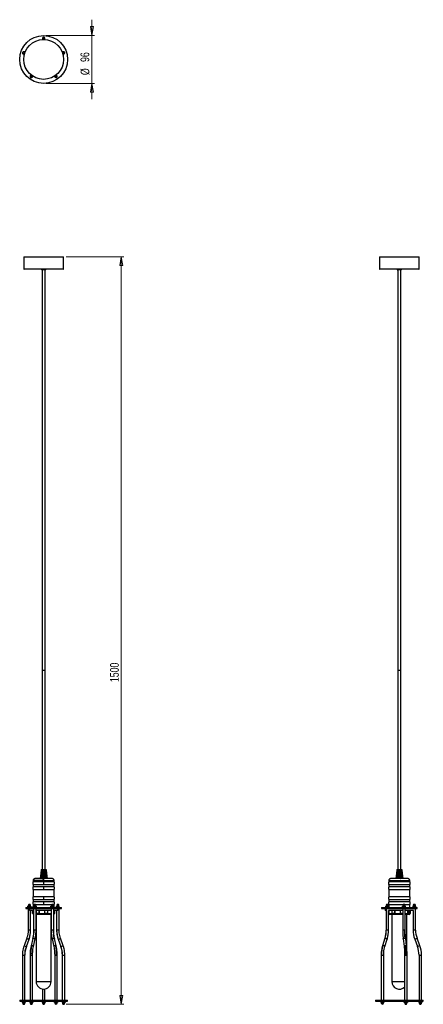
# Model space of a CAD drawing. Header units: millimetres. Extents: x 693 to 855, y 329 to 724.
import ezdxf

# ---------------------------------------------------------------- set-up
doc = ezdxf.new("R2010")
doc.units = ezdxf.units.MM
doc.header["$PDSIZE"] = -1
doc.styles.add('SLDTEXTSTYLE0', font='TXT', dxfattribs={"width": 0.75})
doc.dimstyles.new('SLDDIMSTYLE0', dxfattribs={"dimtxt": 3.5, "dimasz": 3.556, "dimexe": 0, "dimexo": 0.0625, "dimgap": 0.875, "dimtad": 1, "dimdec": 0, "dimlfac": 5, "dimrnd": 1e-09, "dimzin": 12, "dimdsep": 46, "dimtxsty": 'SLDTEXTSTYLE0', "dimblk1": 'CLOSED', "dimblk2": 'CLOSED', "dimsah": 1, "dimcen": 0.09, "dimadec": 0, "dimazin": 3, "dimtfac": 1, "dimtofl": 0, "dimtmove": 0, "dimatfit": 3, "dimldrblk": 'CLOSED', "dimfxl": 0, "dimfrac": 2, "dimtolj": 1, "dimtzin": 12, "dimarcsym": 0})
doc.dimstyles.new('SLDDIMSTYLE1', dxfattribs={"dimtxt": 3.5, "dimasz": 3.556, "dimexe": 0, "dimexo": 0.0625, "dimgap": 0.875, "dimtad": 1, "dimdec": 0, "dimlfac": 5, "dimrnd": 1e-09, "dimzin": 12, "dimdsep": 46, "dimtxsty": 'SLDTEXTSTYLE0', "dimblk1": 'CLOSED', "dimblk2": 'CLOSED', "dimsah": 1, "dimcen": 0.09, "dimadec": 0, "dimazin": 3, "dimtfac": 1, "dimtdec": 0, "dimtmove": 0, "dimatfit": 0, "dimldrblk": 'CLOSED', "dimfxl": 0, "dimfrac": 2, "dimtolj": 1, "dimtzin": 12, "dimarcsym": 0})

# ---------------------------------------------------------------- blocks, each defined once
blk = doc.blocks.new('_Closed')
at = {"color": 0, "linetype": 'ByBlock', "lineweight": -2}
for p, q in [((-1, 0.166667), (0, 0)), ((-1, 0.166667), (-1, -0.166667)), ((0, 0), (-1, -0.166667)), ((0, 0), (-1, 0))]:
    blk.add_line(p, q, dxfattribs=at)
blk = doc.blocks.new('_D')
at = {"color": 7, "linetype": 'Continuous', "lineweight": 0}
for p, q in [((711.36, 629.22), (734.52, 629.22)), ((733.52, 329.15), (733.52, 629.22)), ((711.36, 329.15), (734.52, 329.15))]:
    blk.add_line(p, q, dxfattribs=at)
at = {"color": 7, "linetype": 'Continuous', "lineweight": 18, "xscale": 3.556, "yscale": 3.556}
for p, rotation in [((733.52, 629.22), 90.0000000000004), ((733.52, 329.15), 270.0000000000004)]:
    blk.add_blockref('_Closed', p, dxfattribs=dict(at, rotation=rotation))
at = {"color": 7, "linetype": 'Continuous', "lineweight": 18, "insert": (729.01, 458.47), "char_height": 3.5, "attachment_point": 1, "rotation": 90, "style": 'SLDTEXTSTYLE0'}
blk.add_mtext('1500', dxfattribs=at)
blk = doc.blocks.new('_D_1')
at = {"color": 7, "linetype": 'Continuous', "lineweight": 0}
for p, q in [((721.72, 718.02), (721.72, 724.37)), ((703.36, 718.02), (722.72, 718.02)), ((721.72, 718.02), (721.72, 698.82)), ((703.36, 698.82), (722.72, 698.82)), ((721.72, 698.82), (721.72, 692.47))]:
    blk.add_line(p, q, dxfattribs=at)
at = {"color": 7, "linetype": 'Continuous', "lineweight": 18, "xscale": 3.556, "yscale": 3.556}
for p, rotation in [((721.72, 718.02, 18.69), 270.0000000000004), ((721.72, 698.82, 18.69), 90.0000000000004)]:
    blk.add_blockref('_Closed', p, dxfattribs=dict(at, rotation=rotation))
at = {"color": 7, "linetype": 'Continuous', "lineweight": 18, "char_height": 3.5, "attachment_point": 1, "rotation": 90, "style": 'SLDTEXTSTYLE0'}
for s, insert in [('96', (717.15, 707.4)), ('%%c', (717.2, 702.13))]:
    blk.add_mtext(s, dxfattribs=dict(at, insert=insert))

msp = doc.modelspace()

# ---------------------------------------------------------------- linework, layer by layer
at = {"color": 7, "linetype": 'Continuous', "lineweight": 25}
for p, q in [((702.36, 717.32), (702.36, 716.64)), ((693.9, 711.17), (694.55, 710.96)), ((710.83, 711.17), (710.18, 710.96)), ((697.13, 701.22), (697.53, 701.77)), ((707.6, 701.22), (707.2, 701.77)), ((694.36, 629.22), (694.36, 624.42)), ((694.36, 629.22), (702.36, 629.22)), ((702.36, 629.22), (710.36, 629.22)), ((710.36, 624.42), (710.36, 629.22)), ((837.05, 629.22), (837.05, 624.42)), ((837.05, 629.22), (853.05, 629.22)), ((853.05, 624.42), (853.05, 629.22)), ((702.36, 624.22), (694.56, 624.22)), ((701.54, 624.22), (701.54, 624.04)), ((703.16, 624.02), (701.56, 624.02)), ((701.76, 624.02), (701.76, 463.22)), ((710.16, 624.22), (702.36, 624.22)), ((702.96, 463.22), (702.96, 624.02)), ((703.18, 624.04), (703.18, 624.22)), ((852.85, 624.22), (837.25, 624.22)), ((844.23, 624.22), (844.23, 624.04)), ((845.85, 624.02), (844.25, 624.02)), ((844.45, 624.02), (844.45, 463.22)), ((845.65, 463.22), (845.65, 624.02)), ((845.87, 624.04), (845.87, 624.22)), ((701.76, 463.22), (701.76, 383.22)), ((701.76, 463.22), (702.36, 463.22)), ((701.76, 463.22), (702.96, 463.22)), ((702.36, 463.22), (702.96, 463.22)), ((702.96, 383.22), (702.96, 463.22)), ((844.45, 463.22), (844.45, 383.22)), ((844.45, 463.22), (845.65, 463.22)), ((844.45, 463.22), (845.05, 463.22)), ((845.05, 463.22), (845.65, 463.22)), ((845.65, 383.22), (845.65, 463.22)), ((700.97, 379.66), (700.96, 379.62)), ((701.23, 381.7), (700.97, 379.66)), ((701.08, 379.66), (701.07, 379.62)), ((701.07, 379.62), (701.08, 379.66)), ((701.07, 379.62), (701.07, 379.62)), ((701.38, 381.7), (701.08, 379.66)), ((701.36, 383.22), (701.23, 381.7)), ((701.36, 383.22), (701.5, 383.22)), ((701.37, 379.62), (701.38, 379.66)), ((701.5, 383.22), (701.38, 381.7)), ((701.69, 381.7), (701.38, 379.66)), ((701.38, 379.66), (701.38, 379.62)), ((701.5, 383.22), (701.77, 383.22)), ((701.77, 383.22), (701.69, 381.7)), ((701.77, 383.22), (702.13, 383.22)), ((702.1, 381.7), (701.83, 379.66)), ((701.83, 379.66), (701.83, 379.62)), ((701.83, 379.62), (701.83, 379.66)), ((701.83, 379.62), (702.36, 379.62)), ((701.83, 379.62), (701.83, 379.62)), ((702.13, 383.22), (702.1, 381.7)), ((702.13, 383.22), (702.53, 383.22)), ((702.36, 379.62), (702.55, 381.7)), ((702.55, 381.7), (702.37, 379.66)), ((702.37, 379.66), (702.37, 379.62)), ((702.53, 383.22), (702.55, 381.7)), ((702.53, 383.22), (702.9, 383.22)), ((702.87, 379.62), (702.97, 381.7)), ((702.87, 379.62), (702.9, 379.62)), ((702.9, 383.22), (702.97, 381.7)), ((702.9, 383.22), (703.19, 383.22)), ((702.97, 381.7), (702.9, 379.66)), ((702.9, 379.62), (702.9, 379.66)), ((702.9, 379.66), (702.9, 379.62)), ((703.19, 383.22), (703.3, 381.7)), ((703.19, 383.22), (703.36, 383.22)), ((703.29, 379.62), (703.3, 381.7)), ((703.3, 381.7), (703.35, 379.66)), ((703.35, 379.62), (703.35, 379.66)), ((703.35, 379.66), (703.36, 379.62)), ((703.36, 383.22), (703.37, 383.22)), ((703.36, 383.22), (703.49, 381.7)), ((703.37, 383.22), (703.5, 381.7)), ((703.58, 379.62), (703.49, 381.7)), ((703.49, 381.7), (703.66, 379.66)), ((703.68, 379.62), (703.5, 381.7)), ((703.5, 381.7), (703.76, 379.66)), ((703.58, 379.62), (703.66, 379.62)), ((703.66, 379.62), (703.66, 379.66)), ((703.66, 379.66), (703.66, 379.62)), ((703.76, 379.66), (703.76, 379.62)), ((843.91, 381.7), (843.65, 379.66)), ((843.65, 379.66), (843.65, 379.62)), ((844.07, 381.7), (843.76, 379.66)), ((843.76, 379.66), (843.76, 379.62)), ((843.76, 379.62), (843.76, 379.66)), ((843.76, 379.62), (843.76, 379.62)), ((844.05, 383.22), (843.91, 381.7)), ((844.05, 383.22), (844.18, 383.22)), ((844.07, 379.66), (844.06, 379.62)), ((844.06, 379.62), (844.07, 379.66)), ((844.18, 383.22), (844.07, 381.7)), ((844.37, 381.7), (844.07, 379.66)), ((844.18, 383.22), (844.45, 383.22)), ((844.45, 383.22), (844.37, 381.7)), ((844.45, 383.22), (844.82, 383.22)), ((844.78, 381.7), (844.52, 379.66)), ((844.52, 379.66), (844.52, 379.62)), ((844.52, 379.62), (844.52, 379.66)), ((844.52, 379.62), (844.52, 379.62)), ((844.82, 383.22), (844.78, 381.7)), ((844.82, 383.22), (845.21, 383.22)), ((845.23, 381.7), (845.05, 379.66)), ((845.05, 379.62), (845.23, 381.7)), ((845.05, 379.66), (845.06, 379.62)), ((845.21, 383.22), (845.23, 381.7)), ((845.21, 383.22), (845.59, 383.22)), ((845.55, 379.62), (845.66, 381.7)), ((845.55, 379.62), (845.59, 379.62)), ((845.59, 383.22), (845.66, 381.7)), ((845.59, 383.22), (845.88, 383.22)), ((845.66, 381.7), (845.59, 379.66)), ((845.59, 379.62), (845.59, 379.66)), ((845.59, 379.66), (845.59, 379.62)), ((845.88, 383.22), (845.99, 381.7)), ((845.88, 383.22), (846.04, 383.22)), ((845.98, 379.62), (845.99, 381.7)), ((845.99, 381.7), (846.04, 379.66)), ((846.04, 383.22), (846.06, 383.22)), ((846.17, 381.7), (846.04, 383.22)), ((846.04, 379.62), (846.04, 379.66)), ((846.04, 379.66), (846.04, 379.62)), ((846.06, 383.22), (846.19, 381.7)), ((846.27, 379.62), (846.17, 381.7)), ((846.17, 381.7), (846.34, 379.66)), ((846.37, 379.62), (846.19, 381.7)), ((846.19, 381.7), (846.45, 379.66)), ((846.35, 379.62), (846.34, 379.66)), ((846.34, 379.66), (846.35, 379.62)), ((846.45, 379.66), (846.45, 379.62)), ((698.16, 378.82), (698.16, 378.26)), ((702.36, 378.26), (698.16, 378.26)), ((698.16, 377.2), (698.16, 376.26)), ((698.16, 377.2), (702.36, 377.2)), ((702.36, 376.26), (698.16, 376.26)), ((706.56, 378.26), (702.36, 378.26)), ((702.36, 377.2), (706.56, 377.2)), ((706.56, 376.26), (702.36, 376.26)), ((706.56, 378.26), (706.56, 378.82)), ((706.56, 376.26), (706.56, 377.2)), ((840.85, 378.82), (840.85, 378.26)), ((840.85, 378.82), (849.25, 378.82)), ((849.25, 378.26), (840.85, 378.26)), ((840.85, 377.2), (840.85, 376.26)), ((840.85, 377.2), (849.25, 377.2)), ((849.25, 376.26), (840.85, 376.26)), ((849.25, 378.26), (849.25, 378.82)), ((849.25, 376.26), (849.25, 377.2)), ((698.16, 375.2), (698.16, 372.26)), ((698.16, 375.2), (702.36, 375.2)), ((702.36, 372.26), (698.16, 372.26)), ((702.36, 375.2), (706.56, 375.2)), ((706.56, 372.26), (702.36, 372.26)), ((706.56, 372.26), (706.56, 375.2)), ((840.85, 375.2), (840.85, 372.26)), ((840.85, 375.2), (849.25, 375.2)), ((849.25, 372.26), (840.85, 372.26)), ((849.25, 372.26), (849.25, 375.2)), ((695.16, 368.02), (695.16, 367.62)), ((695.16, 368.02), (709.56, 368.02)), ((695.16, 367.62), (709.56, 367.62)), ((696.02, 368.58), (696.34, 368.58)), ((696.02, 368.02), (696.02, 368.58)), ((696.16, 367.62), (696.16, 358.96)), ((696.21, 368.88), (696.21, 368.58)), ((696.21, 368.88), (697.11, 368.88)), ((696.34, 368.58), (696.98, 368.58)), ((696.34, 368.02), (696.34, 368.58)), ((696.66, 367.62), (696.66, 366.82)), ((696.98, 368.58), (697.29, 368.58)), ((696.98, 368.02), (696.98, 368.58)), ((697.11, 368.58), (697.11, 368.88)), ((697.29, 368.58), (697.29, 368.02)), ((698.16, 371.2), (698.16, 370.26)), ((698.16, 371.2), (702.36, 371.2)), ((702.36, 370.26), (698.16, 370.26)), ((698.16, 369.2), (698.16, 368.02)), ((698.16, 369.2), (698.58, 369.2)), ((698.22, 368.02), (698.22, 368.58)), ((698.22, 368.58), (698.64, 368.58)), ((698.34, 367.62), (698.34, 358.96)), ((698.39, 368.88), (698.39, 368.58)), ((698.39, 368.88), (699.29, 368.88)), ((698.64, 368.02), (698.64, 368.58)), ((698.64, 368.58), (699.26, 368.58)), ((699.05, 369.2), (702.36, 369.2)), ((699.26, 368.02), (699.26, 368.58)), ((699.26, 368.58), (699.46, 368.58)), ((699.29, 368.58), (699.29, 368.88)), ((699.34, 358.96), (699.34, 367.62)), ((699.46, 368.02), (699.46, 368.58)), ((699.46, 368.02), (699.46, 368.58)), ((702.36, 371.2), (706.56, 371.2)), ((706.56, 370.26), (702.36, 370.26)), ((702.36, 369.2), (705.68, 369.2)), ((705.31, 368.02), (705.31, 368.58)), ((705.31, 368.58), (705.82, 368.58)), ((705.39, 367.62), (705.39, 358.96)), ((705.44, 368.88), (705.44, 368.58)), ((705.44, 368.88), (705.63, 368.88)), ((705.63, 368.88), (706.34, 368.88)), ((705.82, 368.02), (705.82, 368.58)), ((705.82, 368.58), (706.41, 368.58)), ((706.16, 369.2), (706.56, 369.2)), ((706.34, 368.58), (706.34, 368.88)), ((706.39, 358.96), (706.39, 367.62)), ((706.41, 368.02), (706.41, 368.58)), ((706.41, 368.58), (706.47, 368.58)), ((706.47, 368.02), (706.47, 368.58)), ((706.56, 370.26), (706.56, 371.2)), ((706.56, 368.02), (706.56, 369.2)), ((707.49, 368.58), (707.56, 368.58)), ((707.49, 368.02), (707.49, 368.58)), ((707.56, 368.58), (707.56, 368.02)), ((707.56, 368.58), (708.14, 368.58)), ((707.62, 368.88), (707.62, 368.58)), ((707.62, 368.88), (708.34, 368.88)), ((708.06, 366.82), (708.06, 367.62)), ((708.14, 368.02), (708.14, 368.58)), ((708.14, 368.58), (708.65, 368.58)), ((708.34, 368.88), (708.52, 368.88)), ((708.52, 368.58), (708.52, 368.88)), ((708.57, 358.96), (708.57, 367.62)), ((708.65, 368.02), (708.65, 368.58)), ((709.56, 367.62), (709.56, 368.02)), ((837.85, 368.02), (837.85, 367.62)), ((837.85, 368.02), (852.25, 368.02)), ((837.85, 367.62), (852.25, 367.62)), ((839.35, 367.62), (839.35, 366.82)), ((839.57, 368.58), (839.82, 368.58)), ((839.57, 368.02), (839.57, 368.58)), ((839.7, 367.62), (839.7, 358.96)), ((839.75, 368.88), (839.75, 368.58)), ((839.75, 368.88), (840.65, 368.88)), ((839.82, 368.02), (839.82, 368.58)), ((839.82, 368.58), (840.46, 368.58)), ((840.46, 368.02), (840.46, 368.58)), ((840.46, 368.58), (840.83, 368.58)), ((840.65, 368.58), (840.65, 368.88)), ((840.83, 368.02), (840.83, 368.58)), ((840.85, 371.2), (840.85, 370.26)), ((840.85, 371.2), (849.25, 371.2)), ((849.25, 370.26), (840.85, 370.26)), ((840.85, 369.2), (840.85, 368.02)), ((840.85, 369.2), (846.68, 369.2)), ((842.78, 368.02), (842.78, 367.96)), ((846.27, 368.02), (846.27, 368.58)), ((846.27, 368.58), (846.65, 368.58)), ((846.41, 367.62), (846.41, 358.96)), ((846.46, 368.88), (846.46, 368.58)), ((846.46, 368.88), (846.54, 368.88)), ((846.54, 368.88), (847.36, 368.88)), ((846.65, 368.02), (846.65, 368.58)), ((846.65, 368.58), (847.28, 368.58)), ((847.15, 369.2), (849.25, 369.2)), ((847.28, 368.02), (847.28, 368.58)), ((847.28, 368.58), (847.54, 368.58)), ((847.36, 368.58), (847.36, 368.88)), ((847.41, 358.96), (847.41, 367.62)), ((847.54, 368.02), (847.54, 368.58)), ((849.25, 370.26), (849.25, 371.2)), ((849.25, 368.02), (849.25, 369.2)), ((850.45, 368.58), (850.92, 368.58)), ((850.45, 368.58), (850.45, 368.02)), ((850.6, 368.88), (850.6, 368.58)), ((850.6, 368.88), (851.19, 368.88)), ((850.92, 368.02), (850.92, 368.58)), ((850.92, 368.58), (851.52, 368.58)), ((851.19, 368.88), (851.5, 368.88)), ((851.5, 368.58), (851.5, 368.88)), ((851.52, 368.02), (851.52, 368.58)), ((851.52, 368.58), (851.66, 368.58)), ((851.55, 358.96), (851.55, 367.62)), ((851.66, 368.02), (851.66, 368.58)), ((852.25, 367.62), (852.25, 368.02)), ((698.34, 366.82), (696.66, 366.82)), ((697.16, 358.96), (697.16, 366.82)), ((697.9, 365.62), (697.9, 366.82)), ((698.2, 365.62), (697.9, 365.62)), ((698.2, 365.62), (698.2, 366.82)), ((698.33, 365.62), (698.2, 365.62)), ((698.33, 365.62), (698.33, 366.82)), ((699.39, 366.82), (699.34, 366.82)), ((700.3, 365.22), (699.34, 365.22)), ((699.36, 365.22), (699.36, 338.24)), ((705.39, 366.82), (699.39, 366.82)), ((699.5, 365.62), (699.5, 366.82)), ((700.59, 365.62), (699.5, 365.62)), ((705.39, 365.22), (700.3, 365.22)), ((700.59, 365.62), (700.59, 366.82)), ((700.66, 365.62), (700.59, 365.62)), ((700.66, 365.62), (700.66, 366.82)), ((700.66, 365.62), (702.75, 365.62)), ((702.75, 366.82), (702.75, 365.62)), ((702.78, 365.62), (702.75, 365.62)), ((702.78, 365.62), (702.78, 366.82)), ((704.02, 365.62), (702.78, 365.62)), ((704.02, 365.62), (704.02, 366.82)), ((705.36, 338.24), (705.36, 365.22)), ((708.06, 366.82), (706.39, 366.82)), ((706.48, 365.62), (706.39, 365.62)), ((706.48, 365.62), (706.48, 366.82)), ((706.72, 365.62), (706.72, 366.82)), ((706.83, 365.62), (706.72, 365.62)), ((706.83, 365.62), (706.83, 366.82)), ((707.57, 366.82), (707.57, 358.96)), ((839.7, 366.82), (839.35, 366.82)), ((840.7, 358.96), (840.7, 366.82)), ((846.41, 366.82), (840.7, 366.82)), ((840.88, 365.62), (840.7, 365.62)), ((840.88, 365.62), (840.88, 366.82)), ((841.01, 365.62), (840.88, 365.62)), ((841.01, 365.62), (841.01, 366.82)), ((846.41, 365.22), (841.1, 365.22)), ((842.05, 365.22), (842.05, 338.24)), ((842.19, 365.62), (842.19, 366.82)), ((843.28, 365.62), (842.19, 365.62)), ((843.28, 365.62), (843.28, 366.82)), ((843.35, 365.62), (843.28, 365.62)), ((843.35, 365.62), (843.35, 366.82)), ((843.35, 365.62), (845.44, 365.62)), ((845.44, 366.82), (845.44, 365.62)), ((845.47, 365.62), (845.44, 365.62)), ((845.47, 365.62), (845.47, 366.82)), ((846.41, 365.62), (845.47, 365.62)), ((850.74, 366.82), (847.41, 366.82)), ((849.01, 365.22), (847.41, 365.22)), ((848.05, 351.43), (848.05, 365.22)), ((848.39, 366.82), (848.39, 365.62)), ((848.51, 365.62), (848.39, 365.62)), ((848.51, 365.62), (848.51, 366.82)), ((849.17, 365.62), (848.51, 365.62)), ((849.17, 365.62), (849.17, 366.82)), ((849.41, 365.62), (849.41, 366.82)), ((849.52, 365.62), (849.41, 365.62)), ((849.52, 365.62), (849.52, 366.82)), ((850.55, 366.82), (850.55, 358.96)), ((708.57, 358.96), (708.57, 358.96)), ((851.55, 358.96), (850.55, 358.96)), ((695.59, 355.67), (694.52, 352.67)), ((694.52, 352.66), (694.52, 352.67)), ((695.46, 352.33), (696.53, 355.33)), ((696.53, 355.33), (696.53, 355.34)), ((697.98, 355.61), (697.32, 352.61)), ((698.3, 352.39), (698.96, 355.39)), ((705.77, 355.39), (706.43, 352.39)), ((707.41, 352.61), (706.75, 355.61)), ((708.2, 355.34), (708.2, 355.33)), ((708.2, 355.33), (709.27, 352.33)), ((710.21, 352.67), (709.14, 355.67)), ((709.14, 355.67), (709.14, 355.67)), ((710.21, 352.67), (710.21, 352.66)), ((839.21, 355.65), (838.3, 352.64)), ((839.26, 352.35), (840.17, 355.36)), ((846.6, 355.44), (846.95, 352.44)), ((847.94, 352.56), (847.6, 355.56)), ((851.21, 355.33), (852.15, 355.68)), ((851.21, 355.33), (852.34, 352.32)), ((853.27, 352.67), (852.15, 355.68)), ((853.27, 352.67), (852.34, 352.32)), ((693.88, 348.93), (693.88, 330.83)), ((694.88, 330.83), (694.88, 348.93)), ((696.93, 348.93), (696.93, 330.83)), ((697.93, 330.83), (697.93, 348.93)), ((706.8, 348.93), (706.8, 330.83)), ((707.8, 330.83), (707.8, 348.93)), ((709.85, 348.93), (709.85, 330.83)), ((710.85, 330.83), (710.85, 348.93)), ((710.85, 348.93), (710.85, 348.93)), ((837.76, 348.93), (837.76, 330.83)), ((838.76, 330.83), (838.76, 348.93)), ((847.15, 348.93), (847.15, 330.83)), ((848.15, 330.83), (848.15, 348.93)), ((852.95, 348.93), (852.95, 330.83)), ((852.95, 348.93), (853.95, 348.93)), ((853.95, 330.83), (853.95, 348.93)), ((701.86, 335.28), (701.86, 330.83)), ((702.86, 330.83), (702.86, 335.28)), ((692.76, 330.83), (692.76, 330.43)), ((692.76, 330.83), (711.96, 330.83)), ((692.76, 330.43), (711.96, 330.43)), ((693.8, 330.43), (693.8, 329.87)), ((693.86, 329.87), (693.8, 329.87)), ((693.86, 330.43), (693.86, 329.87)), ((694.44, 329.87), (693.86, 329.87)), ((693.93, 329.87), (693.93, 329.57)), ((694.64, 329.57), (693.93, 329.57)), ((694.44, 330.43), (694.44, 329.87)), ((694.96, 329.87), (694.44, 329.87)), ((694.83, 329.57), (694.64, 329.57)), ((694.83, 329.57), (694.83, 329.87)), ((694.96, 330.43), (694.96, 329.87)), ((696.81, 330.43), (696.81, 329.87)), ((697, 329.87), (696.81, 329.87)), ((696.98, 329.87), (696.98, 329.57)), ((697.88, 329.57), (696.98, 329.57)), ((697, 330.43), (697, 329.87)), ((697.62, 329.87), (697, 329.87)), ((697.62, 330.43), (697.62, 329.87)), ((698.05, 329.87), (697.62, 329.87)), ((697.88, 329.57), (697.88, 329.87)), ((698.05, 330.43), (698.05, 329.87)), ((701.78, 330.43), (701.78, 329.87)), ((702.3, 329.87), (701.78, 329.87)), ((701.91, 329.87), (701.91, 329.57)), ((702.1, 329.57), (701.91, 329.57)), ((702.81, 329.57), (702.1, 329.57)), ((702.3, 330.43), (702.3, 329.87)), ((702.88, 329.87), (702.3, 329.87)), ((702.81, 329.57), (702.81, 329.87)), ((702.88, 329.87), (702.88, 330.43)), ((702.94, 329.87), (702.88, 329.87)), ((702.94, 330.43), (702.94, 329.87)), ((706.67, 329.87), (706.67, 330.43)), ((706.98, 329.87), (706.67, 329.87)), ((706.85, 329.87), (706.85, 329.57)), ((707.75, 329.57), (706.85, 329.57)), ((706.98, 330.43), (706.98, 329.87)), ((707.62, 329.87), (706.98, 329.87)), ((707.62, 330.43), (707.62, 329.87)), ((707.94, 329.87), (707.62, 329.87)), ((707.75, 329.57), (707.75, 329.87)), ((707.94, 330.43), (707.94, 329.87)), ((709.73, 330.43), (709.73, 329.87)), ((710.16, 329.87), (709.73, 329.87)), ((709.9, 329.87), (709.9, 329.57)), ((710.8, 329.57), (709.9, 329.57)), ((710.16, 329.87), (710.16, 330.43)), ((710.78, 329.87), (710.16, 329.87)), ((710.78, 330.43), (710.78, 329.87)), ((710.97, 329.87), (710.78, 329.87)), ((710.8, 329.57), (710.8, 329.87)), ((710.97, 330.43), (710.97, 329.87)), ((711.96, 330.43), (711.96, 330.83)), ((835.45, 330.83), (835.45, 330.43)), ((835.45, 330.83), (854.65, 330.83)), ((835.45, 330.43), (854.65, 330.43)), ((837.65, 330.43), (837.65, 329.87)), ((837.71, 329.87), (837.65, 329.87)), ((837.71, 330.43), (837.71, 329.87)), ((838.26, 329.87), (837.71, 329.87)), ((837.81, 329.87), (837.81, 329.57)), ((838.71, 329.57), (837.81, 329.57)), ((838.26, 330.43), (838.26, 329.87)), ((838.81, 329.87), (838.26, 329.87)), ((838.71, 329.57), (838.71, 329.87)), ((838.81, 330.43), (838.81, 329.87)), ((838.86, 329.87), (838.81, 329.87)), ((838.86, 329.87), (838.86, 330.43)), ((847.02, 330.43), (847.02, 329.87)), ((847.04, 329.87), (847.02, 329.87)), ((847.04, 329.87), (847.04, 330.43)), ((847.18, 329.87), (847.04, 329.87)), ((847.18, 330.43), (847.18, 329.87)), ((847.78, 329.87), (847.18, 329.87)), ((847.2, 329.87), (847.2, 329.57)), ((848.1, 329.57), (847.2, 329.57)), ((847.78, 330.43), (847.78, 329.87)), ((848.25, 329.87), (847.78, 329.87)), ((848.1, 329.57), (848.1, 329.87)), ((848.25, 330.43), (848.25, 329.87)), ((848.28, 329.87), (848.25, 329.87)), ((848.28, 330.43), (848.28, 329.87)), ((852.82, 330.43), (852.82, 329.87)), ((853.08, 329.87), (852.82, 329.87)), ((853, 329.87), (853, 329.57)), ((853.9, 329.57), (853, 329.57)), ((853.08, 329.87), (853.08, 330.43)), ((853.71, 329.87), (853.08, 329.87)), ((853.71, 330.43), (853.71, 329.87)), ((854.08, 329.87), (853.71, 329.87)), ((853.9, 329.57), (853.9, 329.87)), ((854.08, 330.43), (854.08, 329.87)), ((854.65, 330.43), (854.65, 330.83))]:
    msp.add_line(p, q, dxfattribs=at)
at = {"color": 8, "linetype": 'Continuous', "lineweight": 25}
for p, q in [((694.36, 624.42), (702.36, 624.42)), ((701.54, 624.04), (703.18, 624.04)), ((702.36, 624.42), (710.36, 624.42)), ((837.05, 624.42), (853.05, 624.42)), ((844.23, 624.04), (845.87, 624.04)), ((702.36, 378.82), (698.16, 378.82)), ((702.36, 378.82), (706.56, 378.82)), ((699.34, 365.62), (699.5, 365.62)), ((703.99, 365.62), (705.39, 365.62)), ((706.48, 365.62), (706.72, 365.62)), ((841.01, 365.62), (842.19, 365.62)), ((847.41, 365.62), (848.39, 365.62)), ((849.17, 365.62), (849.41, 365.62)), ((697.13, 358.96), (696.16, 358.96)), ((697.16, 358.96), (697.13, 358.96)), ((698.54, 358.96), (698.34, 358.96)), ((699.34, 358.96), (698.54, 358.96)), ((706.19, 358.96), (705.39, 358.96)), ((706.39, 358.96), (706.19, 358.96)), ((707.6, 358.96), (707.57, 358.96)), ((708.57, 358.96), (707.6, 358.96)), ((839.79, 358.96), (839.7, 358.96)), ((840.7, 358.96), (839.79, 358.96)), ((847.06, 358.96), (846.41, 358.96)), ((847.41, 358.96), (847.06, 358.96)), ((695.46, 352.33), (695.44, 352.32)), ((696.51, 355.33), (696.53, 355.33)), ((708.2, 355.33), (708.22, 355.33)), ((709.29, 352.32), (709.27, 352.33)), ((693.88, 348.93), (694.85, 348.93)), ((694.85, 348.93), (694.88, 348.93)), ((696.93, 348.93), (697.13, 348.93)), ((697.13, 348.93), (697.93, 348.93)), ((706.8, 348.93), (707.6, 348.93)), ((707.6, 348.93), (707.8, 348.93)), ((709.85, 348.93), (709.88, 348.93)), ((709.88, 348.93), (710.85, 348.93)), ((837.76, 348.93), (837.85, 348.93)), ((837.85, 348.93), (838.76, 348.93)), ((847.15, 348.93), (847.8, 348.93)), ((847.8, 348.93), (848.15, 348.93)), ((699.36, 338.24), (702.2, 338.24)), ((702.2, 338.24), (705.36, 338.24)), ((842.05, 338.24), (847.15, 338.24))]:
    msp.add_line(p, q, dxfattribs=at)
at = {"color": 8, "linetype": 'Continuous', "lineweight": 25, "flags": 128}
for points in [[(697.53, 352.67), (697.4, 352.66), (697.33, 352.62), (697.32, 352.6)], [(698.29, 352.38), (698.29, 352.43), (698.21, 352.5), (698.08, 352.56), (697.9, 352.62), (697.71, 352.66), (697.53, 352.67)], [(697.98, 355.61), (697.99, 355.63), (698.06, 355.66), (698.19, 355.68)], [(698.19, 355.68), (698.37, 355.66), (698.56, 355.63), (698.74, 355.57), (698.87, 355.5), (698.95, 355.43), (698.96, 355.39)], [(705.77, 355.39), (705.78, 355.43), (705.85, 355.5), (705.99, 355.57), (706.17, 355.63), (706.36, 355.66), (706.53, 355.68)], [(707.2, 352.67), (707.02, 352.66), (706.83, 352.62), (706.65, 352.56), (706.52, 352.5), (706.44, 352.43), (706.43, 352.39)], [(706.53, 355.68), (706.67, 355.66), (706.74, 355.63), (706.75, 355.61)], [(707.41, 352.6), (707.4, 352.62), (707.33, 352.66), (707.2, 352.67)], [(838.4, 352.67), (838.32, 352.66), (838.3, 352.64)], [(839.21, 355.65), (839.23, 355.66), (839.31, 355.68)], [(846.6, 355.44), (846.62, 355.5), (846.72, 355.57), (846.87, 355.63), (847.05, 355.66), (847.24, 355.68)], [(847.59, 352.67), (847.4, 352.66), (847.21, 352.62), (847.06, 352.56), (846.97, 352.5), (846.95, 352.43)], [(847.24, 355.68), (847.41, 355.66), (847.54, 355.63), (847.59, 355.57), (847.6, 355.56)], [(847.94, 352.56), (847.94, 352.56), (847.89, 352.62), (847.76, 352.66), (847.59, 352.67)]]:
    msp.add_lwpolyline(points, dxfattribs=at)
at = {"color": 7, "linetype": 'Continuous', "lineweight": 25, "flags": 128}
msp.add_lwpolyline([(839.31, 355.68), (839.45, 355.66), (839.63, 355.63), (839.82, 355.57), (839.98, 355.5), (840.11, 355.43), (840.17, 355.38), (840.17, 355.36)], dxfattribs=at)
at = {"color": 7, "linetype": 'Continuous', "lineweight": 25}
for radius in [9.6, 8]:
    msp.add_circle((702.36, 708.42), radius, dxfattribs=at)
for centre, radius, start, end in [((702.36, 716.82), 0.5, 90, 180.019), ((702.36, 716.82), 0.5, 0.019, 90), ((694.38, 711.02), 0.5, 72.019, 162), ((710.35, 711.02), 0.5, 18, 108.019), ((694.38, 711.02), 0.5, 162, 252.019), ((710.35, 711.02), 0.5, 288.019, 18), ((697.43, 701.63), 0.5, 144.019, 234), ((697.43, 701.63), 0.5, 234, 324.019), ((707.3, 701.63), 0.5, 216.019, 306), ((707.3, 701.63), 0.5, 306, 36.019), ((694.56, 624.42), 0.2, 180, 270), ((701.56, 624.04), 0.02, 180, 270), ((703.16, 624.04), 0.02, 270, 0), ((710.16, 624.42), 0.2, 270, 0), ((837.25, 624.42), 0.2, 180, 270), ((844.25, 624.04), 0.02, 180, 270), ((845.85, 624.04), 0.02, 270, 0), ((852.85, 624.42), 0.2, 270, 0), ((696.66, 368.82), 0.453, 6.7329, 173.2671), ((698.41, 365.62), 0.4, 180, 259.5379), ((706.32, 365.62), 0.4, 280.4621, 0), ((841.1, 365.62), 0.4, 180, 270), ((849.01, 365.62), 0.4, 270, 0), ((686.32, 358.95), 10.81, 340.4067, 0.0234), ((683.25, 358.93), 15.3, 347.7297, 0.1024), ((721.48, 358.93), 15.3, 179.8976, 192.2703), ((718.4, 358.95), 10.81, 179.9766, 199.5933), ((828.48, 358.94), 11.31, 343.2351, 0.0731), ((875.73, 358.92), 28.67, 179.9245, 186.49), ((860.89, 358.96), 10.34, 180, 200.556), ((860.89, 358.96), 9.34, 180, 200.556), ((704.96, 348.93), 10.11, 160.4067, 180.0234), ((714.61, 348.96), 17.47, 167.7297, 180.1024), ((690.12, 348.96), 17.47, 359.8976, 12.2703), ((699.77, 348.93), 10.11, 359.9766, 19.5933), ((850.78, 348.95), 12.92, 163.2351, 180.0731), ((815.06, 348.97), 32.75, 359.9245, 6.49), ((843.29, 348.93), 9.66, 0, 20.556), ((843.29, 348.93), 10.66, 0, 20.556), ((702.36, 338.24), 3, 180, 0), ((845.05, 338.24), 3, 180, 314.3133), ((707.3, 329.62), 0.453, 186.7329, 353.2671), ((838.26, 329.62), 0.453, 186.7329, 353.2671)]:
    msp.add_arc(centre, radius, start, end, dxfattribs=at)
at = {"color": 8, "linetype": 'Continuous', "lineweight": 25}
for centre, radius, start, end in [((702.36, 716.14), 0.505, 89.2482, 147.3523), ((702.37, 716.14), 0.505, 32.6477, 90.7518), ((695.02, 710.8), 0.505, 161.2482, 219.3523), ((695.03, 710.81), 0.505, 104.6477, 162.7518), ((709.7, 710.81), 0.505, 17.2482, 75.3523), ((709.7, 710.8), 0.505, 320.6477, 18.7518), ((697.82, 702.18), 0.505, 176.6477, 234.7518), ((697.83, 702.18), 0.505, 233.2482, 291.3523), ((706.89, 702.18), 0.505, 248.6477, 306.7518), ((706.91, 702.18), 0.505, 305.2482, 3.3523), ((695.69, 354.4), 2.09, 236.0059, 263.0919), ((696.74, 357.35), 2.04, 235.5475, 263.3462), ((707.97, 357.4), 2.09, 276.9052, 303.9994), ((709.04, 354.4), 2.09, 276.9115, 303.988), ((838.43, 351.45), 1.22, 47.5243, 91.4113)]:
    msp.add_arc(centre, radius, start, end, dxfattribs=at)
at = {"color": 7, "linetype": 'Continuous', "lineweight": 25}
for points, knots in [([(701.86, 716.82), (701.86, 716.81), (701.86, 716.77), (701.86, 716.61), (701.86, 716.44), (701.86, 716.39)], [0, 0, 0, 0, 0.417047, 0.835589, 1, 1, 1, 1]), ([(702.86, 716.37), (702.86, 716.43), (702.86, 716.61), (702.86, 716.78), (702.86, 716.81), (702.86, 716.82)], [0, 0, 0, 0, 0.183239, 0.59235, 1, 1, 1, 1]), ([(694.94, 711.36), (694.9, 711.37), (694.73, 711.43), (694.57, 711.48), (694.54, 711.49), (694.53, 711.49)], [0, 0, 0, 0, 0.168753, 0.58512, 1, 1, 1, 1]), ([(710.2, 711.49), (710.18, 711.49), (710.15, 711.48), (710, 711.43), (709.82, 711.37), (709.77, 711.35)], [0, 0, 0, 0, 0.408049, 0.817562, 1, 1, 1, 1]), ([(694.22, 710.54), (694.24, 710.54), (694.27, 710.53), (694.42, 710.48), (694.59, 710.42), (694.63, 710.41)], [0, 0, 0, 0, 0.414965, 0.831418, 1, 1, 1, 1]), ([(710.09, 710.41), (710.14, 710.42), (710.31, 710.48), (710.46, 710.53), (710.49, 710.54), (710.51, 710.54)], [0, 0, 0, 0, 0.176206, 0.58884, 1, 1, 1, 1]), ([(697.28, 702.27), (697.25, 702.23), (697.14, 702.09), (697.05, 701.96), (697.03, 701.93), (697.02, 701.92)], [0, 0, 0, 0, 0.164213, 0.582854, 1, 1, 1, 1]), ([(697.83, 701.33), (697.84, 701.34), (697.86, 701.37), (697.96, 701.5), (698.06, 701.65), (698.1, 701.7)], [0, 0, 0, 0, 0.407662, 0.8167855, 1, 1, 1, 1]), ([(706.65, 701.67), (706.68, 701.63), (706.78, 701.5), (706.87, 701.37), (706.89, 701.34), (706.9, 701.33)], [0, 0, 0, 0, 0.152735, 0.577125, 1, 1, 1, 1]), ([(707.71, 701.92), (707.7, 701.93), (707.68, 701.96), (707.58, 702.09), (707.48, 702.24), (707.44, 702.28)], [0, 0, 0, 0, 0.4099188, 0.8213071, 1, 1, 1, 1]), ([(698.96, 379.62), (698.86, 379.61), (698.71, 379.59), (698.52, 379.49), (698.39, 379.39), (698.29, 379.26), (698.19, 379.07), (698.18, 378.92), (698.16, 378.82)], [0, 0, 0, 0, 0.239457, 0.368361, 0.5, 0.631639, 0.760543, 1, 1, 1, 1]), ([(702.36, 379.62), (702.21, 379.62), (701.89, 379.62), (701.39, 379.62), (700.85, 379.62), (700.4, 379.62), (700.05, 379.62), (699.7, 379.62), (699.33, 379.62), (699.02, 379.62), (698.98, 379.62), (698.96, 379.62)], [0, 0, 0, 0, 0.084832, 0.180808, 0.288954, 0.409864, 0.475179, 0.543553, 0.688359, 0.841818, 1, 1, 1, 1]), ([(702.36, 379.62), (702.36, 379.6), (702.36, 379.57), (702.36, 379.36), (702.36, 379.09), (702.36, 378.9), (702.36, 378.82)], [0, 0, 0, 0, 0.270261, 0.562429, 0.789736, 1, 1, 1, 1]), ([(705.76, 379.62), (705.74, 379.62), (705.7, 379.62), (705.4, 379.62), (704.96, 379.62), (704.44, 379.62), (703.88, 379.62), (703.34, 379.62), (702.84, 379.62), (702.52, 379.62), (702.36, 379.62)], [0, 0, 0, 0, 0.158211, 0.3116982, 0.4565311, 0.5900605, 0.7109931, 0.8191585, 0.9151525, 1, 1, 1, 1]), ([(706.56, 378.82), (706.55, 378.92), (706.54, 379.07), (706.44, 379.26), (706.33, 379.39), (706.21, 379.49), (706.02, 379.59), (705.87, 379.61), (705.76, 379.62)], [0, 0, 0, 0, 0.239457, 0.368361, 0.5, 0.631639, 0.760543, 1, 1, 1, 1]), ([(841.65, 379.62), (841.54, 379.6), (841.3, 379.57), (841.03, 379.36), (840.88, 379.09), (840.86, 378.9), (840.85, 378.82)], [0, 0, 0, 0, 0.270261, 0.562429, 0.789736, 1, 1, 1, 1]), ([(848.45, 379.62), (848.45, 379.62), (848.43, 379.62), (848.32, 379.62), (848.11, 379.62), (847.84, 379.62), (847.55, 379.62), (847.19, 379.62), (846.65, 379.62), (845.89, 379.62), (845.05, 379.62), (844.21, 379.62), (843.45, 379.62), (842.81, 379.62), (842.33, 379.62), (841.99, 379.62), (841.78, 379.62), (841.67, 379.62), (841.66, 379.62), (841.65, 379.62)], [0, 0, 0, 0, 0.04242, 0.090412, 0.14449, 0.204951, 0.237611, 0.271801, 0.344211, 0.420948, 0.500046, 0.579144, 0.655881, 0.728291, 0.795049, 0.85551, 0.909588, 0.95758, 1, 1, 1, 1]), ([(849.25, 378.82), (849.24, 378.93), (849.21, 379.17), (848.99, 379.43), (848.72, 379.59), (848.54, 379.61), (848.45, 379.62)], [0, 0, 0, 0, 0.270261, 0.562429, 0.789736, 1, 1, 1, 1]), ([(698.18, 378.25), (698.12, 378.18), (697.99, 378), (697.96, 377.67), (698.03, 377.38), (698.13, 377.26), (698.18, 377.2)], [0, 0, 0, 0, 0.239333, 0.570924, 0.828984, 1, 1, 1, 1]), ([(698.18, 376.25), (698.12, 376.18), (697.99, 376), (697.96, 375.67), (698.03, 375.38), (698.13, 375.26), (698.18, 375.2)], [0, 0, 0, 0, 0.239333, 0.570924, 0.828984, 1, 1, 1, 1]), ([(702.36, 378.26), (702.36, 378.17), (702.36, 377.99), (702.36, 377.68), (702.36, 377.41), (702.36, 377.27), (702.36, 377.2)], [0, 0, 0, 0, 0.2728849, 0.5617569, 0.7871144, 1, 1, 1, 1]), ([(702.36, 376.26), (702.36, 376.17), (702.36, 375.99), (702.36, 375.68), (702.36, 375.41), (702.36, 375.27), (702.36, 375.2)], [0, 0, 0, 0, 0.272885, 0.561757, 0.787114, 1, 1, 1, 1]), ([(706.55, 377.21), (706.61, 377.28), (706.74, 377.46), (706.77, 377.79), (706.7, 378.08), (706.59, 378.2), (706.55, 378.26)], [0, 0, 0, 0, 0.239333, 0.570924, 0.828984, 1, 1, 1, 1]), ([(706.55, 375.21), (706.61, 375.28), (706.74, 375.46), (706.77, 375.79), (706.7, 376.08), (706.59, 376.2), (706.55, 376.26)], [0, 0, 0, 0, 0.239333, 0.570924, 0.828984, 1, 1, 1, 1]), ([(840.85, 378.26), (840.8, 378.17), (840.68, 377.99), (840.65, 377.68), (840.71, 377.41), (840.81, 377.27), (840.85, 377.2)], [0, 0, 0, 0, 0.2728849, 0.5617569, 0.7871144, 1, 1, 1, 1]), ([(840.85, 376.26), (840.8, 376.17), (840.68, 375.99), (840.65, 375.68), (840.71, 375.41), (840.81, 375.27), (840.85, 375.2)], [0, 0, 0, 0, 0.272885, 0.561757, 0.787114, 1, 1, 1, 1]), ([(849.25, 377.2), (849.31, 377.29), (849.42, 377.47), (849.45, 377.78), (849.39, 378.05), (849.3, 378.19), (849.25, 378.26)], [0, 0, 0, 0, 0.272885, 0.561757, 0.787114, 1, 1, 1, 1]), ([(849.25, 375.2), (849.31, 375.29), (849.42, 375.47), (849.45, 375.78), (849.39, 376.05), (849.3, 376.19), (849.25, 376.26)], [0, 0, 0, 0, 0.272885, 0.561757, 0.787114, 1, 1, 1, 1]), ([(698.18, 372.25), (698.12, 372.18), (697.99, 372), (697.96, 371.67), (698.03, 371.38), (698.13, 371.26), (698.18, 371.2)], [0, 0, 0, 0, 0.239333, 0.570924, 0.828984, 1, 1, 1, 1]), ([(702.36, 372.26), (702.36, 372.17), (702.36, 371.99), (702.36, 371.68), (702.36, 371.41), (702.36, 371.27), (702.36, 371.2)], [0, 0, 0, 0, 0.272885, 0.561757, 0.787114, 1, 1, 1, 1]), ([(706.55, 371.21), (706.61, 371.28), (706.74, 371.46), (706.77, 371.79), (706.7, 372.08), (706.59, 372.2), (706.55, 372.26)], [0, 0, 0, 0, 0.239333, 0.570924, 0.828984, 1, 1, 1, 1]), ([(840.85, 372.26), (840.8, 372.17), (840.68, 371.99), (840.65, 371.68), (840.71, 371.41), (840.81, 371.27), (840.85, 371.2)], [0, 0, 0, 0, 0.272885, 0.561757, 0.787114, 1, 1, 1, 1]), ([(849.25, 371.2), (849.31, 371.29), (849.42, 371.47), (849.45, 371.78), (849.39, 372.05), (849.3, 372.19), (849.25, 372.26)], [0, 0, 0, 0, 0.272885, 0.561757, 0.787114, 1, 1, 1, 1]), ([(698.18, 370.25), (698.12, 370.18), (697.99, 370), (697.96, 369.67), (698.03, 369.38), (698.13, 369.26), (698.18, 369.2)], [0, 0, 0, 0, 0.2393327, 0.5709244, 0.828984, 1, 1, 1, 1]), ([(699.27, 368.91), (699.27, 368.94), (699.26, 369), (699.21, 369.09), (699.12, 369.19), (698.97, 369.27), (698.8, 369.29), (698.63, 369.24), (698.5, 369.14), (698.42, 369.02), (698.41, 368.94), (698.4, 368.91)], [0, 0, 0, 0, 0.064581, 0.141172, 0.263955, 0.39507, 0.530188, 0.667427, 0.807634, 0.934142, 1, 1, 1, 1]), ([(702.36, 370.26), (702.36, 370.17), (702.36, 369.99), (702.36, 369.68), (702.36, 369.41), (702.36, 369.27), (702.36, 369.2)], [0, 0, 0, 0, 0.272885, 0.561757, 0.787114, 1, 1, 1, 1]), ([(706.33, 368.92), (706.32, 368.94), (706.32, 369), (706.27, 369.08), (706.2, 369.17), (706.08, 369.24), (705.93, 369.28), (705.77, 369.27), (705.62, 369.2), (705.53, 369.1), (705.47, 369.01), (705.46, 368.95), (705.46, 368.92)], [0, 0, 0, 0, 0.0632687, 0.124181, 0.2266062, 0.3389116, 0.4634703, 0.5988092, 0.7287164, 0.8508332, 0.9346931, 1, 1, 1, 1]), ([(706.55, 369.21), (706.61, 369.28), (706.74, 369.46), (706.77, 369.79), (706.7, 370.08), (706.59, 370.2), (706.55, 370.26)], [0, 0, 0, 0, 0.239333, 0.570924, 0.828984, 1, 1, 1, 1]), ([(708.51, 368.92), (708.5, 368.94), (708.5, 369), (708.45, 369.08), (708.38, 369.17), (708.26, 369.24), (708.11, 369.28), (707.95, 369.27), (707.8, 369.2), (707.71, 369.1), (707.65, 369.01), (707.64, 368.94), (707.64, 368.92)], [0, 0, 0, 0, 0.0633505, 0.1242358, 0.2266156, 0.3388714, 0.463375, 0.598654, 0.7285037, 0.8505664, 0.9343893, 1, 1, 1, 1]), ([(840.63, 368.92), (840.63, 368.94), (840.62, 369), (840.57, 369.08), (840.49, 369.18), (840.36, 369.25), (840.2, 369.29), (840.04, 369.26), (839.9, 369.18), (839.81, 369.07), (839.76, 368.96), (839.75, 368.9), (839.75, 368.88)], [0, 0, 0, 0, 0.064087, 0.126903, 0.233106, 0.350136, 0.476721, 0.609937, 0.735744, 0.855825, 0.941855, 1, 1, 1, 1]), ([(839.76, 368.94), (839.76, 368.93), (839.75, 368.91), (839.75, 368.89), (839.75, 368.88)], [0, 0, 0, 0, 0.272762, 1, 1, 1, 1]), ([(840.63, 368.92), (840.63, 368.94), (840.63, 368.97), (840.62, 368.99), (840.62, 369)], [0, 0, 0, 0, 0.942491, 1, 1, 1, 1]), ([(840.85, 370.26), (840.8, 370.17), (840.68, 369.99), (840.65, 369.68), (840.71, 369.41), (840.81, 369.27), (840.85, 369.2)], [0, 0, 0, 0, 0.272885, 0.561757, 0.787114, 1, 1, 1, 1]), ([(847.34, 368.92), (847.34, 368.95), (847.33, 369), (847.28, 369.08), (847.2, 369.18), (847.07, 369.25), (846.91, 369.29), (846.75, 369.26), (846.61, 369.18), (846.52, 369.07), (846.47, 368.96), (846.46, 368.9), (846.46, 368.88)], [0, 0, 0, 0, 0.063146, 0.125987, 0.232231, 0.349307, 0.475942, 0.60921, 0.735066, 0.855194, 0.941258, 1, 1, 1, 1]), ([(849.25, 369.2), (849.31, 369.29), (849.42, 369.47), (849.45, 369.78), (849.39, 370.05), (849.3, 370.19), (849.25, 370.26)], [0, 0, 0, 0, 0.272885, 0.561757, 0.787114, 1, 1, 1, 1]), ([(851.49, 368.92), (851.48, 368.94), (851.48, 368.99), (851.43, 369.07), (851.37, 369.16), (851.26, 369.24), (851.12, 369.28), (850.96, 369.28), (850.81, 369.22), (850.7, 369.12), (850.64, 369.02), (850.61, 368.94), (850.61, 368.89), (850.6, 368.88)], [0, 0, 0, 0, 0.0593195, 0.1163792, 0.2115323, 0.3148671, 0.430223, 0.55769, 0.6826238, 0.7993479, 0.8777584, 0.9646053, 1, 1, 1, 1]), ([(696.16, 358.96), (696.15, 358.69), (696.14, 358.33), (696.09, 357.78), (696.03, 357.32), (695.92, 356.78), (695.78, 356.22), (695.65, 355.85), (695.59, 355.67)], [0, 0, 0, 0, 0.233598, 0.328583, 0.486274, 0.65022, 0.826293, 1, 1, 1, 1]), ([(696.53, 355.34), (696.66, 355.73), (696.91, 356.51), (697.12, 357.72), (697.14, 358.55), (697.16, 358.96)], [0, 0, 0, 0, 0.332955, 0.667084, 1, 1, 1, 1]), ([(698.34, 358.96), (698.33, 358.58), (698.31, 357.82), (698.19, 356.69), (698.05, 355.97), (697.98, 355.61)], [0, 0, 0, 0, 0.333084, 0.667213, 1, 1, 1, 1]), ([(698.95, 355.4), (698.98, 355.5), (699.05, 355.82), (699.14, 356.36), (699.23, 357), (699.28, 357.55), (699.32, 358.07), (699.34, 358.53), (699.34, 358.83), (699.34, 358.96)], [0, 0, 0, 0, 0.087836, 0.28376, 0.467791, 0.622896, 0.749147, 0.899337, 1, 1, 1, 1]), ([(705.39, 358.96), (705.4, 358.55), (705.42, 357.74), (705.54, 356.55), (705.7, 355.78), (705.77, 355.39)], [0, 0, 0, 0, 0.332795, 0.666925, 1, 1, 1, 1]), ([(706.75, 355.61), (706.74, 355.68), (706.67, 355.95), (706.59, 356.44), (706.5, 357.05), (706.45, 357.58), (706.41, 358.07), (706.39, 358.52), (706.39, 358.82), (706.39, 358.96)], [0, 0, 0, 0, 0.061652, 0.259872, 0.44727, 0.608243, 0.735008, 0.882387, 1, 1, 1, 1]), ([(707.57, 358.96), (707.58, 358.68), (707.58, 358.29), (707.64, 357.72), (707.7, 357.23), (707.81, 356.66), (707.96, 356.06), (708.09, 355.61), (708.18, 355.37), (708.2, 355.34)], [0, 0, 0, 0, 0.223842, 0.314762, 0.465716, 0.62264, 0.791147, 0.967217, 1, 1, 1, 1]), ([(709.14, 355.67), (709.03, 356.02), (708.8, 356.73), (708.61, 357.84), (708.58, 358.58), (708.57, 358.96)], [0, 0, 0, 0, 0.332914, 0.667043, 1, 1, 1, 1]), ([(839.7, 358.96), (839.69, 358.58), (839.66, 357.83), (839.5, 356.72), (839.31, 356), (839.21, 355.65)], [0, 0, 0, 0, 0.333039, 0.667168, 1, 1, 1, 1]), ([(840.17, 355.36), (840.23, 355.57), (840.35, 356), (840.49, 356.66), (840.59, 357.27), (840.65, 357.81), (840.69, 358.35), (840.69, 358.73), (840.7, 358.96)], [0, 0, 0, 0, 0.181249, 0.373236, 0.556301, 0.686082, 0.818348, 1, 1, 1, 1]), ([(846.41, 358.96), (846.41, 358.56), (846.42, 357.76), (846.48, 356.58), (846.56, 355.82), (846.6, 355.44)], [0, 0, 0, 0, 0.332828, 0.666957, 1, 1, 1, 1]), ([(847.6, 355.56), (847.58, 355.68), (847.54, 356.01), (847.5, 356.55), (847.46, 357.14), (847.43, 357.67), (847.41, 358.17), (847.41, 358.59), (847.41, 358.87), (847.41, 358.96)], [0, 0, 0, 0, 0.110179, 0.304549, 0.4853, 0.634948, 0.763196, 0.923126, 1, 1, 1, 1]), ([(694.52, 352.66), (694.39, 352.26), (694.14, 351.46), (693.92, 350.2), (693.89, 349.35), (693.88, 348.93)], [0, 0, 0, 0, 0.332954, 0.667084, 1, 1, 1, 1]), ([(694.88, 348.93), (694.89, 349.31), (694.91, 350.09), (695.11, 351.23), (695.35, 351.97), (695.46, 352.33)], [0, 0, 0, 0, 0.332956, 0.667085, 1, 1, 1, 1]), ([(697.32, 352.6), (697.24, 352.21), (697.09, 351.42), (696.95, 350.18), (696.94, 349.35), (696.93, 348.93)], [0, 0, 0, 0, 0.333071, 0.6672, 1, 1, 1, 1]), ([(697.93, 348.93), (697.94, 349.32), (697.95, 350.11), (698.08, 351.27), (698.22, 352.02), (698.3, 352.39)], [0, 0, 0, 0, 0.33308, 0.667208, 1, 1, 1, 1]), ([(706.43, 352.39), (706.51, 352.02), (706.65, 351.27), (706.78, 350.11), (706.79, 349.32), (706.8, 348.93)], [0, 0, 0, 0, 0.332792, 0.66692, 1, 1, 1, 1]), ([(707.8, 348.93), (707.79, 349.35), (707.78, 350.18), (707.64, 351.42), (707.49, 352.21), (707.41, 352.6)], [0, 0, 0, 0, 0.3328, 0.666929, 1, 1, 1, 1]), ([(709.27, 352.33), (709.38, 351.97), (709.62, 351.23), (709.81, 350.09), (709.84, 349.31), (709.85, 348.93)], [0, 0, 0, 0, 0.332915, 0.667044, 1, 1, 1, 1]), ([(710.85, 348.93), (710.84, 349.35), (710.81, 350.2), (710.59, 351.46), (710.34, 352.26), (710.21, 352.66)], [0, 0, 0, 0, 0.332916, 0.667046, 1, 1, 1, 1]), ([(838.3, 352.64), (838.19, 352.24), (837.98, 351.44), (837.79, 350.19), (837.77, 349.35), (837.76, 348.93)], [0, 0, 0, 0, 0.333028, 0.667157, 1, 1, 1, 1]), ([(838.76, 348.93), (838.77, 349.32), (838.79, 350.09), (838.96, 351.25), (839.16, 351.98), (839.26, 352.35)], [0, 0, 0, 0, 0.333036, 0.667164, 1, 1, 1, 1]), ([(846.95, 352.44), (846.99, 352.06), (847.07, 351.31), (847.13, 350.12), (847.14, 349.33), (847.15, 348.93)], [0, 0, 0, 0, 0.3328282, 0.6669573, 1, 1, 1, 1]), ([(848.15, 348.93), (848.14, 349.34), (848.13, 350.16), (848.07, 351.38), (847.98, 352.16), (847.94, 352.56)], [0, 0, 0, 0, 0.332832, 0.666961, 1, 1, 1, 1]), ([(693.94, 329.53), (693.94, 329.5), (693.95, 329.45), (694, 329.37), (694.07, 329.28), (694.19, 329.2), (694.33, 329.16), (694.5, 329.18), (694.64, 329.25), (694.74, 329.34), (694.8, 329.44), (694.81, 329.5), (694.81, 329.53)], [0, 0, 0, 0, 0.063269, 0.124181, 0.226606, 0.338912, 0.46347, 0.598809, 0.728716, 0.850833, 0.934693, 1, 1, 1, 1]), ([(696.99, 329.54), (696.99, 329.51), (697, 329.45), (697.06, 329.36), (697.15, 329.25), (697.3, 329.18), (697.46, 329.16), (697.63, 329.21), (697.77, 329.31), (697.85, 329.43), (697.86, 329.51), (697.86, 329.53)], [0, 0, 0, 0, 0.064581, 0.141172, 0.263955, 0.39507, 0.530188, 0.667427, 0.807634, 0.934142, 1, 1, 1, 1]), ([(701.93, 329.53), (701.93, 329.5), (701.94, 329.45), (701.99, 329.37), (702.06, 329.28), (702.17, 329.2), (702.32, 329.16), (702.48, 329.18), (702.63, 329.25), (702.73, 329.34), (702.79, 329.44), (702.8, 329.5), (702.8, 329.53)], [0, 0, 0, 0, 0.06335, 0.124236, 0.226616, 0.338871, 0.463375, 0.598654, 0.728504, 0.850566, 0.934389, 1, 1, 1, 1]), ([(709.92, 329.54), (709.92, 329.51), (709.93, 329.45), (709.98, 329.36), (710.08, 329.25), (710.22, 329.18), (710.39, 329.16), (710.56, 329.21), (710.69, 329.31), (710.77, 329.43), (710.79, 329.51), (710.79, 329.54)], [0, 0, 0, 0, 0.0651724, 0.1416689, 0.264301, 0.3952549, 0.530207, 0.6672768, 0.8073117, 0.9336638, 1, 1, 1, 1]), ([(847.21, 329.53), (847.22, 329.5), (847.22, 329.46), (847.26, 329.38), (847.33, 329.29), (847.44, 329.21), (847.58, 329.17), (847.74, 329.17), (847.89, 329.23), (847.99, 329.32), (848.06, 329.42), (848.09, 329.5), (848.09, 329.56), (848.09, 329.57)], [0, 0, 0, 0, 0.059907, 0.116949, 0.212071, 0.315373, 0.430692, 0.558118, 0.683012, 0.799699, 0.878084, 0.964903, 1, 1, 1, 1]), ([(853.02, 329.53), (853.02, 329.5), (853.03, 329.45), (853.08, 329.36), (853.16, 329.27), (853.29, 329.19), (853.45, 329.16), (853.61, 329.19), (853.75, 329.27), (853.84, 329.38), (853.89, 329.48), (853.89, 329.55), (853.9, 329.57)], [0, 0, 0, 0, 0.064725, 0.127485, 0.233594, 0.350521, 0.476995, 0.610093, 0.735789, 0.855764, 0.941718, 1, 1, 1, 1])]:
    msp.add_open_spline(points, degree=3, knots=knots, dxfattribs=at)
at = {"color": 7, "linetype": 'Continuous', "lineweight": 0}
msp.add_point((710.36, 329.15), dxfattribs=at)

# ---------------------------------------------------------------- dimensions: what is measured, and where the dimension line sits
at = {"color": 7, "linetype": 'Continuous', "lineweight": 18}
dim = msp.add_linear_dim(base=(721.72, 698.82), p1=(702.36, 718.02), p2=(702.36, 698.82), angle=90, text='%%c<>', dimstyle='SLDDIMSTYLE1', dxfattribs=at)
dim.commit()
dim.dimension.update_dxf_attribs({"geometry": '_D_1', "text_midpoint": (721.72, 707.35), "dimtype": 160})
dim = msp.add_linear_dim(base=(733.52, 629.22), p1=(710.36, 329.15), p2=(710.36, 629.22), angle=90, dimstyle='SLDDIMSTYLE0', dxfattribs=at)
dim.commit()
dim.dimension.update_dxf_attribs({"geometry": '_D', "text_midpoint": (733.52, 463.64), "dimtype": 160})

doc.saveas('drawing.dxf')
